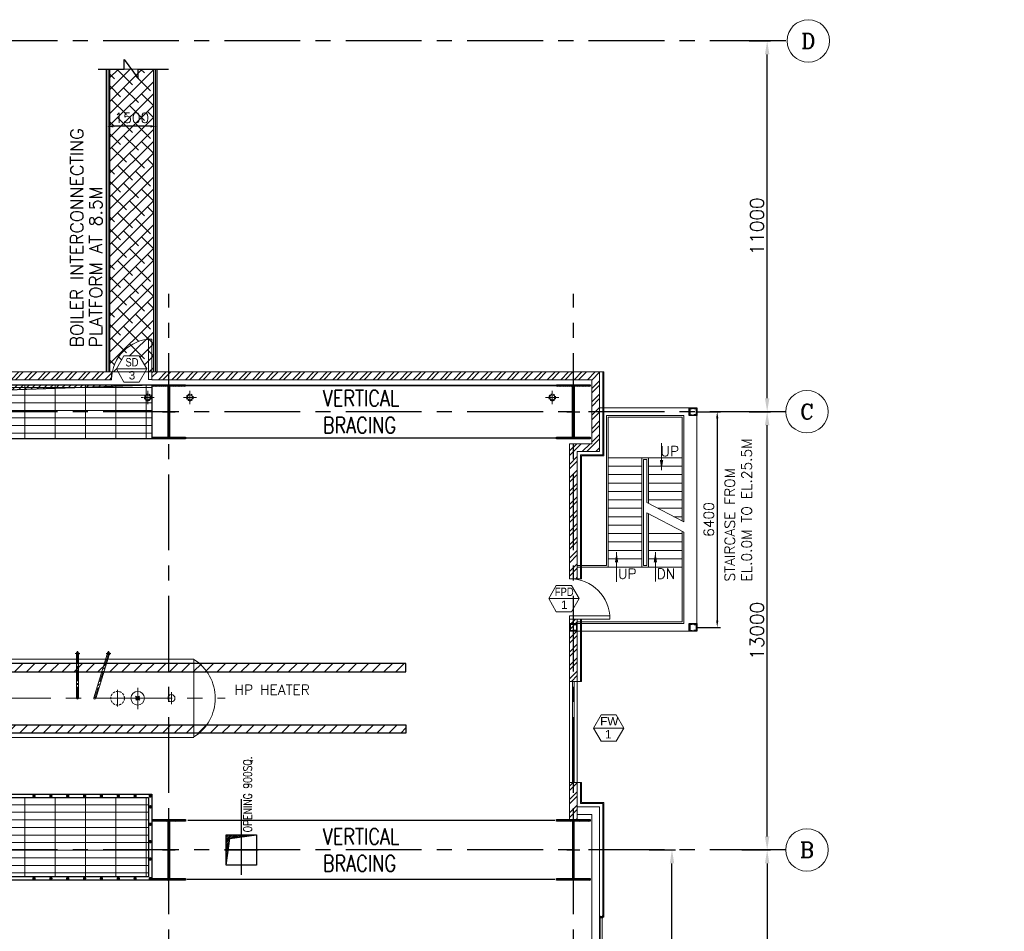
# Model space of a CAD drawing. Header units: inches. Extents: x 0 to 1544102, y 0 to 23144100.
# Tile 169 of 203: x 694651 to 723861, y 138670 to 165715. Entities that reach past the tile are written whole.
import ezdxf
from ezdxf.enums import TextEntityAlignment as Align

# ---------------------------------------------------------------- set-up
doc = ezdxf.new("R2010")
doc.units = ezdxf.units.IN
doc.header["$LTSCALE"] = 1800
doc.header["$MEASUREMENT"] = 0
for name, pattern in [('CENTER', [2, 1.25, -0.25, 0.25, -0.25]), ('CENTER2', [1.125, 0.75, -0.125, 0.125, -0.125]), ('HIDDEN', [0.375, 0.25, -0.125]), ('HIDDEN2', [0.1875, 0.125, -0.0625])]:
    doc.linetypes.add(name, pattern=pattern)
doc.layers.get('0').update_dxf_attribs({"color": 253})
for name, color, linetype, lineweight in [('2CON', 1, 'Continuous', 13), ('A-CHEQUERED PLATE HATCH', 252, 'Continuous', 9), ('A-DOOR', 31, 'Continuous', 9), ('A-REMOVABLE GRATING', 252, 'Continuous', 9), ('A-WIN TAG', 3, 'Continuous', 13), ('A-WIN TAG TEXT', 3, 'Continuous', 13), ('CL', 8, 'CENTER', 15), ('CLAD-1', 3, 'Continuous', 15), ('CONCRETE', 145, 'Continuous', 15), ('DIM', 4, 'Continuous', 18), ('dimension line', 4, 'Continuous', 13), ('EQPT', 8, 'HIDDEN', 9), ('EQUIP', 8, 'Continuous', 9), ('LEADER', 4, 'Continuous', 15), ('OPENING EO', 2, 'Continuous', 18), ('RAIN WATER', 6, 'Continuous', 18), ('STAIR', 2, 'Continuous', 15), ('TEXT', 3, 'Continuous', 18), ('WALL', 6, 'Continuous', 18), ('WALL HATCH', 251, 'Continuous', 13), ('WALL1', 6, 'Continuous', 18), ('WIN', 31, 'Continuous', 13), ('WINDOW', 3, 'Continuous', 13)]:
    doc.layers.add(name, color=color, linetype=linetype, lineweight=lineweight)
for name, color, linetype in [('BRACING', 1, 'HIDDEN'), ('CEN', 2, 'CENTER'), ('COL', 1, 'Continuous'), ('GRID', 251, 'CENTER'), ('OPENING', 40, 'Continuous'), ('STEEL', 231, 'Continuous')]:
    doc.layers.add(name, color=color, linetype=linetype)
doc.styles.add('COMPLEX', font='complex')
doc.styles.add('ROAMNS', font='ROMANS.shx')
doc.styles.add('ROMANC', font='ROMANC.SHX')
doc.styles.add('ROMANS', font='romans.shx')
doc.styles.get("Standard").update_dxf_attribs({"font": 'arial.ttf'})
doc.linetypes.add('FENCELINE1', pattern='A,0.25,-0.1,[133,ltypeshp.shx,S=0.1,R=0,X=-0.1,Y=0],-0.1,1', length=1.45)
doc.dimstyles.new('270-TA-100', dxfattribs={"dimscale": 150, "dimtxt": 400, "dimasz": 2, "dimexe": 0.75, "dimexo": 1, "dimgap": 1, "dimtad": 1, "dimdec": 0, "dimzin": 12, "dimdsep": 46, "dimtxsty": 'ROMANS', "dimcen": 0, "dimclrd": 256, "dimclre": 256, "dimclrt": 6, "dimadec": 1, "dimazin": 3, "dimtfac": 1, "dimtdec": 0, "dimtix": 1, "dimtmove": 2, "dimatfit": 0, "dimfxl": 1.25, "dimarcsym": 2})
doc.dimstyles.new('DIM INT 1', dxfattribs={"dimtxt": 300, "dimasz": 200, "dimexe": 100, "dimexo": 100, "dimgap": 100, "dimtad": 1, "dimdec": 0, "dimzin": 13, "dimdsep": 46, "dimlunit": 5, "dimtxsty": 'ROAMNS', "dimblk2": 'OBLIQUE', "dimcen": 0.09, "dimclrd": 9, "dimclre": 9, "dimclrt": 4, "dimadec": 0, "dimazin": 0, "dimtfac": 1, "dimtdec": 0, "dimtix": 1, "dimtmove": 2, "dimatfit": 3, "dimfxl": 1, "dimtolj": 1, "dimtzin": 13, "dimarcsym": 0})
doc.dimstyles.new('DIM100 x2', dxfattribs={"dimscale": 0, "dimtxt": 400, "dimasz": 400, "dimexe": 100, "dimexo": 100, "dimgap": 100, "dimtad": 1, "dimdec": 0, "dimzin": 13, "dimdsep": 46, "dimtxsty": 'ROMANS', "dimblk2": 'OBLIQUE', "dimcen": 100, "dimdle": 100, "dimclrd": 9, "dimclre": 9, "dimclrt": 4, "dimadec": 0, "dimazin": 0, "dimtfac": 1.1, "dimtdec": 0, "dimtix": 1, "dimtmove": 2, "dimatfit": 3, "dimfxl": 1, "dimtolj": 1, "dimtzin": 13, "dimarcsym": 0})

# ---------------------------------------------------------------- blocks, each defined once
blk = doc.blocks.new('*D626')
at = {"layer": 'dimension line', "color": 9, "lineweight": -2, "transparency": 16777216}
for p, q in [((713325, 141085), (714102, 141085)), ((714002, 131485), (714002, 140685)), ((713200, 131085), (714102, 131085))]:
    blk.add_line(p, q, dxfattribs=at)
at = {"layer": 'dimension line', "color": 9, "transparency": 16777216}
for points in [[(713936, 140685), (714069, 140685), (714002, 141085)], [(713936, 131485), (714069, 131485), (714002, 131085)]]:
    blk.add_solid(points, dxfattribs=at)
at = {"layer": 'dimension line', "color": 4, "transparency": 16777216, "insert": (713702, 136085), "char_height": 400, "attachment_point": 5, "rotation": 90, "style": 'ROMANS'}
blk.add_mtext('\\A1;10000', dxfattribs=at)
blk = doc.blocks.new('_Oblique')
at = {"color": 0, "linetype": 'ByBlock', "lineweight": -2}
blk.add_line((-0.5, -0.5), (0.5, 0.5), dxfattribs=at)
blk = doc.blocks.new('C-ROW COLUMN')
at = {"layer": 'COL'}
h = blk.add_hatch(dxfattribs=at)
h.set_pattern_fill('ANSI31', color=256, scale=200, style=0)
h.set_pattern_definition([(45, (-1315.907, -6.545), (-17.6776695, 17.6776695), [])])
h.paths.add_polyline_path([(77950, 120865), (76960, 120865), (76960, 120820), (77950, 120820)])
h.paths.add_polyline_path([(77478, 120820), (77433, 120820), (77433, 119310), (77478, 119310)])
h.paths.add_polyline_path([(77950, 119310), (76960, 119310), (76960, 119265), (77950, 119265)])
at = {"layer": 'CEN'}
for p, q in [((77455, 119265), (77455, 120865)), ((77264, 120065), (77647, 120065))]:
    blk.add_line(p, q, dxfattribs=at)
at = {"layer": 'COL'}
for points in [[(76960, 120865), (77950, 120865), (77950, 120820), (76960, 120820)], [(77433, 120820), (77478, 120820), (77478, 119310), (77433, 119310)], [(76960, 119310), (77950, 119310), (77950, 119265), (76960, 119265)]]:
    blk.add_lwpolyline(points, close=True, dxfattribs=at)
blk = doc.blocks.new('B-ROW COLUMN')
at = {"layer": 'COL'}
h = blk.add_hatch(dxfattribs=at)
h.set_pattern_fill('ANSI31', color=256, scale=200, style=0)
h.set_pattern_definition([(45, (155648.048, 63141.767), (-17.67767, 17.67767), [])])
h.paths.add_polyline_path([(171095, 85178), (172085, 85178), (172085, 85128), (171095, 85128)])
h.paths.add_polyline_path([(171574, 86878), (171606, 86878), (171606, 85178), (171574, 85178)])
h.paths.add_polyline_path([(171095, 86928), (172085, 86928), (172085, 86878), (171095, 86878)])
blk.add_line((171590, 85128), (171590, 86928))
at = {"layer": 'CEN'}
for p, q in [((171590, 85128), (171590, 86928)), ((171399, 86028), (171782, 86028))]:
    blk.add_line(p, q, dxfattribs=at)
at = {"layer": 'COL'}
for points in [[(171095, 86928), (172085, 86928), (172085, 86878), (171095, 86878)], [(171574, 86878), (171606, 86878), (171606, 85178), (171574, 85178)], [(171095, 85178), (172085, 85178), (172085, 85128), (171095, 85128)]]:
    blk.add_lwpolyline(points, close=True, dxfattribs=at)
blk = doc.blocks.new('*D563')
at = {"layer": 'DIM', "color": 9, "lineweight": -2, "transparency": 16777216}
for p, q in [((714726, 154085), (715444, 154085)), ((715344, 153885), (715344, 147885)), ((714726, 147685), (715444, 147685))]:
    blk.add_line(p, q, dxfattribs=at)
at = {"layer": 'DIM', "color": 9, "transparency": 16777216}
for points in [[(715311, 153885), (715378, 153885), (715344, 154085)], [(715311, 147885), (715378, 147885), (715344, 147685)]]:
    blk.add_solid(points, dxfattribs=at)
at = {"layer": 'DIM', "color": 4, "transparency": 16777216, "insert": (715094, 150885), "char_height": 300, "attachment_point": 5, "rotation": 90, "style": 'ROAMNS'}
blk.add_mtext('\\A1;6400', dxfattribs=at)
blk = doc.blocks.new('HPH-6 ARCH-R0')
at = {"layer": 'STEEL'}
h = blk.add_hatch(dxfattribs=at)
h.set_pattern_fill('ANSI31', color=256, scale=2000, style=0)
h.set_pattern_definition([(45, (-4909, 275), (-176.7767, 176.7767), [])])
h.paths.add_polyline_path([(7827, 785), (7827, 1035), (-4395, 1035), (-4395, 785)])
h = blk.add_hatch(dxfattribs=at)
h.set_pattern_fill('ANSI31', color=256, scale=2000, style=0)
h.set_pattern_definition([(45, (-4909, -275), (-176.7767, 176.7767), [])])
h.paths.add_polyline_path([(7827, -1035), (7827, -785), (-4395, -785), (-4395, -1035)])
at = {"layer": 'EQPT', "linetype": 'CENTER'}
for p, q in [((-5440, 1163), (-5440, 1400)), ((-7790, -305), (-7790, 305)), ((-130, -322), (-130, 312)), ((-8560, 0), (2468, 0)), ((-6455, -175), (-6455, 175)), ((-5440, -210), (-5440, 210)), ((-4145, -175), (-4145, 175)), ((-725, -250), (-725, 250)), ((870, -175), (870, 175))]:
    blk.add_line(p, q, dxfattribs=at)
at = {"layer": 'EQPT', "linetype": 'CENTER2', "ltscale": 0.25}
for p, q in [((-1985, 1330), (-1845, 1330)), ((-1915, 1260), (-1915, 1400)), ((-1915, 0), (-1915, 1330)), ((-1405, 0), (-993, 1330)), ((-1063, 1330), (-923, 1330)), ((-993, 1260), (-993, 1400))]:
    blk.add_line(p, q, dxfattribs=at)
at = {"layer": 'EQUIP', "linetype": 'Continuous'}
for p, q in [((-6965, 1170), (-6965, -1170)), ((-6215, 1170), (-6965, 1170)), ((-6215, 1170), (-6215, -1170)), ((-5643, 1400), (-5237, 1400)), ((-5643, 1163), (-5643, 1400)), ((-5237, 1163), (-5237, 1400)), ((1540, 1163), (-6215, 1163)), ((1540, 1150), (1540, -1150)), ((-8039, 250), (-8460, 250)), ((-8460, 250), (-8460, -250)), ((-8039, -250), (-8460, -250)), ((1540, -1163), (-6215, -1163)), ((-6215, -1170), (-6965, -1170))]:
    blk.add_line(p, q, dxfattribs=at)
at = {"layer": 'EQUIP'}
for p, q in [((-1945, 0), (-1945, 1297)), ((-1885, 0), (-1885, 1297)), ((-1434, 9), (-1031, 1307)), ((-1376, -9), (-974, 1290)), ((-7387, 305), (-7790, 305)), ((-6395, -60), (-6515, 60)), ((-6397, 58), (-6513, -58)), ((-4085, -60), (-4205, 60)), ((-4087, 58), (-4203, -58)), ((-70, -60), (-190, 60)), ((-72, 58), (-188, -58)), ((-7387, -305), (-7790, -305))]:
    blk.add_line(p, q, dxfattribs=at)
blk.add_lwpolyline([(-7790, 305, -0.186311), (-7663, 256, -0.036505), (-7637, 228, -0.032991), (-7519, 160, -0.084887), (-7492, 0, -0.084887), (-7519, -160, -0.032991), (-7637, -228, -0.036505), (-7663, -256, -0.186311), (-7790, -305, -0.186311), (-7917, -256, -0.101773), (-7979, -170, -0.060422), (-8005, -90, -0.046761), (-8013, 0, -0.046761), (-8005, 90, -0.060422), (-7979, 170, -0.101773), (-7917, 256, -0.186311)], format="xyb", close=True, dxfattribs=at)
for centre, radius in [((-1915, 1330), 44.5), ((-993, 1330), 44.5), ((-1915, 0), 30), ((-1405, 0), 30)]:
    blk.add_circle(centre, radius, dxfattribs=at)
at = {"layer": 'EQUIP', "linetype": 'Continuous'}
for centre, radius in [((-5440, 0), 162), ((-1915, 0), 30), ((-1405, 0), 30), ((-130, 0), 203), ((-130, 0), 57), ((870, 0), 107)]:
    blk.add_circle(centre, radius, dxfattribs=at)
at = {"layer": 'EQUIP', "linetype": 'HIDDEN2', "ltscale": 0.3}
blk.add_circle((-725, 0), 203, dxfattribs=at)
at = {"layer": 'EQUIP', "linetype": 'Continuous'}
blk.add_arc((-6893, 0), 1172, 93.5226, 266.4774, dxfattribs=at)
at = {"layer": 'EQUIP'}
for centre, radius, start, end in [((810, 0), 1362, 302.4167, 57.5833), ((-7646, 0), 400, 310.2631, 49.7369)]:
    blk.add_arc(centre, radius, start, end, dxfattribs=at)
at = {"layer": 'STEEL'}
for points in [[(-4395, 785), (7827, 785), (7827, 1035), (-4395, 1035)], [(-4395, -785), (7827, -785), (7827, -1035), (-4395, -1035)]]:
    blk.add_lwpolyline(points, close=True, dxfattribs=at)
blk = doc.blocks.new('*D721')
at = {"layer": 'dimension line', "color": 9, "lineweight": -2, "transparency": 16777216}
for p, q in [((716071, 141085), (716926, 141085)), ((716826, 140685), (716826, 111485)), ((716071, 111085), (716926, 111085))]:
    blk.add_line(p, q, dxfattribs=at)
at = {"layer": 'dimension line', "color": 9, "transparency": 16777216}
for points in [[(716759, 140685), (716892, 140685), (716826, 141085)], [(716759, 111485), (716892, 111485), (716826, 111085)]]:
    blk.add_solid(points, dxfattribs=at)
at = {"layer": 'dimension line', "color": 4, "transparency": 16777216, "insert": (716526, 126085), "char_height": 400, "attachment_point": 5, "rotation": 90, "style": 'ROMANS'}
blk.add_mtext('\\A1;30000', dxfattribs=at)
blk = doc.blocks.new('*D722')
at = {"layer": 'dimension line', "color": 9, "lineweight": -2, "transparency": 16777216}
for p, q in [((716296, 154085), (716926, 154085)), ((716826, 141485), (716826, 153685)), ((716296, 141085), (716926, 141085))]:
    blk.add_line(p, q, dxfattribs=at)
at = {"layer": 'dimension line', "color": 9, "transparency": 16777216}
for points in [[(716759, 153685), (716892, 153685), (716826, 154085)], [(716759, 141485), (716892, 141485), (716826, 141085)]]:
    blk.add_solid(points, dxfattribs=at)
at = {"layer": 'dimension line', "color": 4, "transparency": 16777216, "insert": (716526, 147585), "char_height": 400, "attachment_point": 5, "rotation": 90, "style": 'ROMANS'}
blk.add_mtext('\\A1;13000', dxfattribs=at)
blk = doc.blocks.new('*D723')
at = {"layer": 'dimension line', "color": 9, "lineweight": -2, "transparency": 16777216}
for p, q in [((716296, 165085), (716926, 165085)), ((716826, 154485), (716826, 164685)), ((716296, 154085), (716926, 154085))]:
    blk.add_line(p, q, dxfattribs=at)
at = {"layer": 'dimension line', "color": 9, "transparency": 16777216}
for points in [[(716759, 164685), (716892, 164685), (716826, 165085)], [(716759, 154485), (716892, 154485), (716826, 154085)]]:
    blk.add_solid(points, dxfattribs=at)
at = {"layer": 'dimension line', "color": 4, "transparency": 16777216, "insert": (716526, 159585), "char_height": 400, "attachment_point": 5, "rotation": 90, "style": 'ROMANS'}
blk.add_mtext('\\A1;11000', dxfattribs=at)
blk = doc.blocks.new('GRD')
at = {"layer": 'CL', "linetype": 'Continuous'}
blk.add_circle((0, 419.99985), 419.99985, dxfattribs=at)
at = {"layer": 'CL', "color": 4, "style": 'COMPLEX'}
blk.add_attdef('GRD', text='', height=300, dxfattribs=at).set_placement((0, 419.99985), align=Align.MIDDLE)
blk = doc.blocks.new('M_Door Single - 1200 x 2100mm D1-Level 1')
at = {"layer": 'A-DOOR'}
for p, q in [((500, 115), (500, 1315)), ((600, 1315), (500, 1315)), ((600, 115), (600, 1315)), ((600, 115), (500, 115))]:
    blk.add_line(p, q, dxfattribs=at)
blk.add_arc((600, 115), 1200, 90, 180, dxfattribs=at)
blk = doc.blocks.new('*D856')
at = {"layer": 'DIM', "color": 9, "lineweight": -2, "transparency": 16777216}
for p, q in [((697226, 162552), (697226, 162652)), ((698526, 162552), (697426, 162552)), ((698726, 162552), (698726, 162652))]:
    blk.add_line(p, q, dxfattribs=at)
at = {"layer": 'DIM', "color": 9, "transparency": 16777216}
for points in [[(697426, 162585), (697426, 162518), (697226, 162552)], [(698526, 162585), (698526, 162518), (698726, 162552)]]:
    blk.add_solid(points, dxfattribs=at)
at = {"layer": 'DIM', "color": 4, "transparency": 16777216, "insert": (697976, 162802), "char_height": 300, "attachment_point": 5, "style": 'ROAMNS'}
blk.add_mtext('\\A1;1500', dxfattribs=at)
blk = doc.blocks.new('A$C3B1115A1')
at = {"layer": 'STEEL'}
for p, q in [((-270, -91), (-320, -91)), ((-320, -91), (-320, -191)), ((-320, -191), (-270, -191))]:
    blk.add_line(p, q, dxfattribs=at)
blk.add_lwpolyline([(-270, -191), (-270, -183, 0.397434), (-272, -180), (-307, -177, -0.397434), (-310, -174), (-310, -109, -0.397434), (-307, -106), (-272, -103, 0.397434), (-270, -100), (-270, -91)], format="xyb", dxfattribs=at)
blk = doc.blocks.new('Stub column')
at = {"layer": 'COL', "linetype": 'ByBlock'}
for p, q in [((-108, 90), (-108, -90)), ((-108, 90), (-100, 90)), ((-108, 90), (-100, 90)), ((-108, 90), (-108, -90)), ((-25, 100), (-100, 100)), ((-100, 100), (-100, -100)), ((-100, 100), (-100, -100)), ((-25, 100), (-100, 100)), ((90, 108), (-90, 108)), ((-90, 100), (-90, 108)), ((-90, 100), (-90, 108)), ((-25, 100), (100, 100)), ((90, 100), (90, 108)), ((100, 100), (100, -100)), ((108, 90), (100, 90)), ((108, 90), (108, -90)), ((-108, -90), (-100, -90)), ((-108, -90), (-100, -90)), ((-100, -100), (-25, -100)), ((-100, -100), (-25, -100)), ((-90, -100), (-90, -108)), ((-90, -100), (-90, -108)), ((90, -108), (-90, -108)), ((100, -100), (-25, -100)), ((90, -100), (90, -108)), ((108, -90), (100, -90))]:
    blk.add_line(p, q, dxfattribs=at)
for points in [[(-25, -100), (-25, -97, 0.401544), (-31, -91), (-88, -88, -0.401544), (-94, -82), (-94, 82, -0.401544), (-88, 88), (-31, 91, 0.401544), (-25, 97), (-25, 100)], [(-25, -100), (-25, -97, 0.401544), (-31, -91), (-88, -88, -0.401544), (-94, -82), (-94, 82, -0.401544), (-88, 88), (-31, 91, 0.401544), (-25, 97), (-25, 100)], [(25, -100), (25, -97, -0.401544), (31, -91), (88, -88, 0.401544), (94, -82), (94, 82, 0.401544), (88, 88), (31, 91, -0.401544), (25, 97), (25, 100)]]:
    blk.add_lwpolyline(points, format="xyb", dxfattribs=at)
blk = doc.blocks.new('STAIR GRID-23')
at = {"layer": 'COL'}
for points in [[(3435, 115), (3665, 115), (3665, -115), (3435, -115)], [(3435, -6285), (3665, -6285), (3665, -6515), (3435, -6515)]]:
    blk.add_lwpolyline(points, close=True, dxfattribs=at)
at = {"layer": 'RAIN WATER'}
for p, q in [((775, 115), (775, -115)), ((3665, 115), (775, 115))]:
    blk.add_line(p, q, dxfattribs=at)
at = {"layer": 'STAIR', "linetype": 'FENCELINE1', "ltscale": 0.25}
for p, q in [((980, -115), (980, -4565)), ((3280, -115), (980, -115)), ((3280, -115), (3280, -3271)), ((3280, -3574), (3280, -6285)), ((980, -4565), (115, -4565)), ((3280, -6285), (115, -6285))]:
    blk.add_line(p, q, dxfattribs=at)
at = {"layer": 'STAIR'}
for p, q in [((1030, -165), (1030, -4615)), ((3230, -165), (1030, -165)), ((3230, -165), (3230, -3244)), ((3230, -1365), (1030, -1365)), ((2030, -1365), (2030, -4615)), ((2230, -1365), (2230, -2722)), ((2030, -1615), (1030, -1615)), ((3230, -1615), (2230, -1615)), ((2030, -1865), (1030, -1865)), ((3230, -1865), (2230, -1865)), ((2030, -2115), (1030, -2115)), ((3230, -2115), (2230, -2115)), ((2030, -2365), (1030, -2365)), ((2030, -2615), (1030, -2615)), ((3230, -2365), (2230, -2365)), ((3230, -2615), (2230, -2615)), ((2030, -2865), (1030, -2865)), ((3280, -3271), (2180, -2696)), ((3230, -2865), (2504, -2865)), ((2030, -3115), (1030, -3115)), ((3280, -3574), (2180, -2999)), ((2230, -3025), (2230, -4615)), ((3230, -3115), (2982, -3115)), ((2030, -3365), (1030, -3365)), ((2030, -3615), (1030, -3615)), ((3230, -3615), (2230, -3615)), ((3230, -3548), (3230, -6235)), ((2030, -3865), (1030, -3865)), ((3230, -3865), (2230, -3865)), ((2030, -4115), (1030, -4115)), ((2030, -4365), (1030, -4365)), ((3230, -4115), (2230, -4115)), ((3230, -4365), (2230, -4365)), ((2030, -4615), (115, -4615)), ((3230, -4615), (2030, -4615)), ((3230, -6235), (115, -6235))]:
    blk.add_line(p, q, dxfattribs=at)
at = {"layer": 'STAIR', "linetype": 'FENCELINE1', "ltscale": 0.25}
blk.add_lwpolyline([(2180, -2999), (2180, -4565), (2080, -4565), (2080, -1415), (2180, -1415), (2180, -2696)], dxfattribs=at)
at = {"layer": 'WALL'}
blk.add_line((3665, 30), (3665, -6285), dxfattribs=at)
at = {"layer": 'WALL', "flags": 128}
blk.add_lwpolyline([(-115, -6515), (3435, -6515)], dxfattribs=at)
at = {"layer": 'COL', "xscale": -1, "rotation": 180}
for p in [(3550, 0), (0, -6400), (3550, -6400)]:
    blk.add_blockref('Stub column', p, dxfattribs=at)
at = {"layer": 'TEXT', "linetype": 'CENTER', "style": 'ROMANC'}
for s, p in [('UP', (2585, -1319, -1000)), ('UP', (1323, -4957, -1000)), ('DN', (2473, -4956, -1000))]:
    blk.add_text(s, height=300, dxfattribs=at).set_placement(p)
at = {"layer": 'LEADER'}
for points in [[(2617, -1736), (2617, -931)], [(1283, -4171), (1283, -5043)], [(2433, -4170), (2433, -5042)]]:
    blk.add_leader(points, dimstyle='270-TA-100', dxfattribs=at)

msp = doc.modelspace()

# ---------------------------------------------------------------- hatches: boundary and pattern name
at = {"layer": 'A-CHEQUERED PLATE HATCH', "linetype": 'Continuous'}
h = msp.add_hatch(dxfattribs=at)
h.set_pattern_fill('ANSI38', color=256, scale=2000, angle=180, style=0)
h.set_pattern_definition([(225, (122500, 4e-10), (176.7767, -176.7767), []), (315, (122500, 4e-10), (530.33009, -176.7767), [625, -375])])
h.paths.add_polyline_path([(698418.19, 155339.18), (698375.29, 155264.89), (698625.79, 155264.89), (698625.79, 164249.09), (697325.79, 164249.09), (697325.79, 155264.89), (697561.08, 155264.89), (697518.19, 155339.18), (697743.19, 155728.89), (698193.19, 155728.89)])
at = {"layer": 'A-REMOVABLE GRATING'}
h = msp.add_hatch(dxfattribs=at)
h.set_pattern_fill('GRATE', color=256, scale=7200, style=0)
h.paths.add_polyline_path([(689075.79, 154884.89), (698575.79, 154884.89), (698575.79, 153284.89), (689075.79, 153284.89)])
h.paths.add_polyline_path([(678075.79, 154884.89), (688075.79, 154884.89), (688075.79, 153284.89), (678075.79, 153284.89)])
h.paths.add_polyline_path([(667575.79, 154884.89), (677075.79, 154884.89), (677075.79, 153284.89), (667575.79, 153284.89)])
h.paths.add_polyline_path([(656575.79, 154884.89), (666575.79, 154884.89), (666575.79, 153284.89), (656575.79, 153284.89)])
h.paths.add_polyline_path([(645575.79, 154884.89), (655575.79, 154884.89), (655575.79, 153284.89), (645575.79, 153284.89)])
h.paths.add_polyline_path([(634575.79, 154884.89), (644575.79, 154884.89), (644575.79, 153284.89), (634575.79, 153284.89)])
h = msp.add_hatch(dxfattribs=at)
h.set_pattern_fill('GRATE', color=256, scale=7200, style=0)
h.paths.add_polyline_path([(698475.79, 140284.89), (691125.79, 140284.89), (691125.79, 142634.89), (698475.79, 142634.89)])
at = {"layer": 'OPENING'}
h = msp.add_hatch(dxfattribs=at)
h.set_pattern_fill('ANSI31', color=8, scale=1000, style=0)
h.paths.add_polyline_path([(698575.79, 154884.89), (689075.79, 154884.89), (689075.79, 154084.89), (689290.15, 154084.89), (689418.83, 154565.12)])
h.paths.add_polyline_path([(689290.15, 154084.89), (689075.79, 154084.89), (689075.79, 153284.89)])
h = msp.add_hatch(dxfattribs=at)
h.set_pattern_fill('ANSI31', color=8, scale=300, style=0)
h.set_pattern_definition([(45, (547456.09, 56861.817), (-26.516504, 26.516504), [])])
h.paths.add_polyline_path([(700839.04, 141084.89), (700775.79, 141084.89), (700775.79, 140634.89)])
h.paths.add_polyline_path([(700886.69, 141423.99), (701225.79, 141471.65), (701225.79, 141534.89), (700775.79, 141534.89), (700775.79, 141084.89), (700839.04, 141084.89)])
h.paths.add_polyline_path([(701675.79, 141534.89), (701225.79, 141534.89), (701225.79, 141471.65)])
at = {"layer": 'WALL HATCH'}
h = msp.add_hatch(dxfattribs=at)
h.set_pattern_fill('ANSI32', color=256, scale=750, style=0)
h.set_pattern_definition([(45, (24861.96, -28052.16), (-198.87378, 198.87378), []), (45, (24994.54, -28052.16), (-198.87378, 198.87378), [])])
h.paths.add_polyline_path([(628081.92, 155034.89), (628081.92, 155264.89), (605800.62, 155264.89), (605800.62, 155034.89)])
h.paths.add_polyline_path([(698575.79, 155264.89), (698575.79, 155034.89), (711850.79, 155034.89), (711850.79, 155264.89)])
h.paths.add_polyline_path([(650075.79, 155034.89), (650075.79, 155264.89), (629281.92, 155264.89), (629281.92, 155034.89)])
h.paths.add_polyline_path([(651275.79, 155264.89), (651275.79, 155034.89), (697375.79, 155034.89), (697375.79, 155264.89)])
h = msp.add_hatch(dxfattribs=at)
h.set_pattern_fill('ANSI32', color=256, scale=750, style=0)
h.paths.add_polyline_path([(711620.79, 153134.89), (710960.79, 153134.89), (710960.79, 149129.68), (711190.79, 149129.68), (711190.79, 152904.89), (711850.79, 152904.89), (711850.79, 155034.89), (711620.79, 155034.89)])
h.paths.add_polyline_path([(710960.79, 146084.89), (711190.79, 146084.89), (711190.79, 147929.68), (710960.79, 147929.68)])
h.paths.add_polyline_path([(711190.79, 143084.89), (710960.79, 143084.89), (710960.79, 141984.89), (711190.79, 141984.89)])

# ---------------------------------------------------------------- linework, layer by layer
at = {"layer": '2CON'}
for p, q in [((698420.16, 155352.54), (697520.16, 155352.54)), ((711243.98, 148541.34), (710343.98, 148541.34)), ((711671.95, 144700.97), (712571.95, 144700.97))]:
    msp.add_line(p, q, dxfattribs=at)
at = {"layer": 'A-CHEQUERED PLATE HATCH', "linetype": 'Continuous'}
msp.add_lwpolyline([(697325.79, 164249.09), (698625.79, 164249.09), (698625.79, 155264.89), (697325.79, 155264.89)], close=True, dxfattribs=at)
at = {"layer": 'A-WIN TAG'}
for points in [[(697745.16, 155742.26), (697520.16, 155352.54), (697745.16, 154962.83), (698195.16, 154962.83), (698420.16, 155352.54), (698195.16, 155742.26)], [(710568.98, 148931.05), (710343.98, 148541.34), (710568.98, 148151.63), (711018.98, 148151.63), (711243.98, 148541.34), (711018.98, 148931.05)], [(712346.95, 145090.69), (712571.95, 144700.97), (712346.95, 144311.26), (711896.95, 144311.26), (711671.95, 144700.97), (711896.95, 145090.69)]]:
    msp.add_lwpolyline(points, close=True, dxfattribs=at)
at = {"layer": 'BRACING', "const_width": 40}
for points in [[(699590.98, 154862.39), (710567.91, 154862.39)], [(699590.08, 153307.39), (710561.45, 153307.39)], [(699633.78, 141959.89), (710535.58, 141959.89)], [(699600.38, 140209.89), (710535.02, 140209.89)]]:
    msp.add_lwpolyline(points, dxfattribs=at)
at = {"layer": 'CEN'}
for p, q in [((701225.79, 142594.04), (701225.79, 140335.3)), ((700725.79, 141084.89), (701725.79, 141084.89))]:
    msp.add_line(p, q, dxfattribs=at)
at = {"layer": 'CLAD-1'}
for p, q in [((711318.79, 149129.68), (711190.79, 149129.68)), ((711318.79, 146084.89), (711190.79, 146084.89)), ((711318.79, 143084.89), (711190.79, 143084.89)), ((711978.79, 139084.89), (711850.79, 139084.89))]:
    msp.add_line(p, q, dxfattribs=at)
at = {"layer": 'CLAD-1', "flags": 128}
for points in [[(711850.79, 155264.89), (711950.79, 155264.89), (711950.79, 152804.89), (711290.79, 152804.89), (711290.79, 149129.68)], [(711850.79, 155264.89), (711978.79, 155264.89), (711978.79, 152776.89), (711318.79, 152776.89), (711318.79, 149129.68)], [(711190.79, 147929.68), (711290.79, 147929.68), (711290.79, 146084.89)], [(711190.79, 147929.68), (711318.79, 147929.68), (711318.79, 146084.89)], [(711290.79, 143084.89), (711290.79, 142464.89), (711950.79, 142464.89), (711950.79, 139084.89)], [(711318.79, 143084.89), (711318.79, 142492.89), (711978.79, 142492.89), (711978.79, 139084.89)]]:
    msp.add_lwpolyline(points, dxfattribs=at)
at = {"layer": 'CONCRETE'}
for p, q in [((711850.79, 142364.89), (711190.79, 142364.89)), ((711850.79, 109804.89), (711850.79, 142364.89)), ((711620.79, 142134.89), (711190.79, 142134.89)), ((711620.79, 110034.89), (711620.79, 142134.89))]:
    msp.add_line(p, q, dxfattribs=at)
at = {"layer": 'GRID'}
for p, q in [((717375.79, 165084.89), (582275.79, 165084.89)), ((699075.79, 103174.13), (699075.79, 157584.89)), ((711075.79, 103174.13), (711075.79, 157584.89)), ((717375.79, 154084.89), (582275.79, 154084.89)), ((717375.79, 154084.89), (582275.79, 154084.89)), ((717375.79, 141084.89), (582275.79, 141084.89))]:
    msp.add_line(p, q, dxfattribs=at)
at = {"layer": 'OPENING'}
for points in [[(689075.79, 154884.89), (698575.79, 154884.89), (698575.79, 153284.89), (689075.79, 153284.89)], [(698575.79, 140184.89), (691025.79, 140184.89), (691025.79, 142734.89), (698575.79, 142734.89)], [(698475.79, 140284.89), (691125.79, 140284.89), (691125.79, 142634.89), (698475.79, 142634.89)], [(700775.79, 141534.89), (701675.79, 141534.89), (701675.79, 140634.89), (700775.79, 140634.89)]]:
    msp.add_lwpolyline(points, close=True, dxfattribs=at)
for points in [[(689075.79, 153284.89), (689418.83, 154565.12), (698575.79, 154884.89)], [(700775.79, 140634.89), (700886.69, 141423.99), (701675.79, 141534.89)]]:
    msp.add_lwpolyline(points, dxfattribs=at)
at = {"layer": 'OPENING', "const_width": 50}
for points in [[(695050.79, 142684.89, 1), (695100.79, 142684.89, 1)], [(695550.79, 142684.89, 1), (695600.79, 142684.89, 1)], [(696050.79, 142684.89, 1), (696100.79, 142684.89, 1)], [(696550.79, 142684.89, 1), (696600.79, 142684.89, 1)], [(697050.79, 142684.89, 1), (697100.79, 142684.89, 1)], [(697550.79, 142684.89, 1), (697600.79, 142684.89, 1)], [(698050.79, 142684.89, 1), (698100.79, 142684.89, 1)], [(698500.79, 142684.89, 1), (698550.79, 142684.89, 1)], [(698500.79, 142362.75, 1), (698550.79, 142362.75, 1)], [(698500.79, 141846.61, 1), (698550.79, 141846.61, 1)], [(698500.79, 141330.47, 1), (698550.79, 141330.47, 1)], [(698500.79, 140814.33, 1), (698550.79, 140814.33, 1)], [(695050.79, 140234.89, 1), (695100.79, 140234.89, 1)], [(695550.79, 140234.89, 1), (695600.79, 140234.89, 1)], [(696050.79, 140234.89, 1), (696100.79, 140234.89, 1)], [(696550.79, 140234.89, 1), (696600.79, 140234.89, 1)], [(697050.79, 140234.89, 1), (697100.79, 140234.89, 1)], [(697550.79, 140234.89, 1), (697600.79, 140234.89, 1)], [(698050.79, 140234.89, 1), (698100.79, 140234.89, 1)], [(698500.79, 140234.89, 1), (698550.79, 140234.89, 1)]]:
    msp.add_lwpolyline(points, format="xyb", close=True, dxfattribs=at)
at = {"layer": 'RAIN WATER', "linetype": 'CENTER2', "ltscale": 0.05}
for p, q in [((698450.79, 154309.89), (698450.79, 154709.89)), ((699700.79, 154309.89), (699700.79, 154709.89)), ((710450.79, 154309.89), (710450.79, 154709.89)), ((698250.79, 154509.89), (698650.79, 154509.89)), ((699900.79, 154509.89), (699500.79, 154509.89)), ((710250.79, 154509.89), (710650.79, 154509.89))]:
    msp.add_line(p, q, dxfattribs=at)
at = {"layer": 'RAIN WATER', "linetype": 'HIDDEN2', "ltscale": 0.25}
for centre in [(698450.79, 154509.89), (699700.79, 154509.89), (710450.79, 154509.89)]:
    msp.add_circle(centre, 100, dxfattribs=at)
at = {"layer": 'RAIN WATER', "ltscale": 0.25}
for centre in [(698450.79, 154509.89), (699700.79, 154509.89), (710450.79, 154509.89)]:
    msp.add_circle(centre, 75, dxfattribs=at)
at = {"layer": 'STAIR', "linetype": 'FENCELINE1', "ltscale": 0.25}
for p, q in [((697275.79, 155264.89), (697275.79, 164249.09)), ((698675.79, 155262.6), (698675.79, 164249.09))]:
    msp.add_line(p, q, dxfattribs=at)
at = {"layer": 'STEEL'}
for p, q in [((697225.79, 155264.89), (697225.79, 164249.09)), ((697325.79, 155264.89), (697325.79, 164249.09)), ((698625.79, 155264.89), (698625.79, 164249.09)), ((698725.79, 155262.6), (698725.79, 164249.09))]:
    msp.add_line(p, q, dxfattribs=at)
msp.add_lwpolyline([(696980.78, 164249.09), (697753.28, 164249.09), (697753.28, 164529.84), (698168.26, 163974.73), (698168.26, 164249.09), (699062.06, 164249.09)], dxfattribs=at)
at = {"layer": 'WALL1'}
for p, q in [((697375.79, 155264.89), (651275.79, 155264.89)), ((697375.79, 155034.89), (697375.79, 155264.89)), ((711850.79, 155264.89), (698575.79, 155264.89)), ((698575.79, 155034.89), (698575.79, 155264.89)), ((711850.79, 152904.89), (711850.79, 155264.89)), ((697375.79, 155034.89), (651275.79, 155034.89)), ((711620.79, 155034.89), (698575.79, 155034.89)), ((711620.79, 153134.89), (711620.79, 155034.89)), ((711620.79, 153134.89), (710960.79, 153134.89)), ((710960.79, 149129.68), (710960.79, 153134.89)), ((711850.79, 152904.89), (711190.79, 152904.89)), ((711190.79, 149129.68), (711190.79, 152904.89)), ((710960.79, 149129.68), (711190.79, 149129.68)), ((711190.79, 147929.68), (710960.79, 147929.68)), ((710960.79, 141984.89), (710960.79, 147929.68)), ((711190.79, 141984.89), (711190.79, 147929.68))]:
    msp.add_line(p, q, dxfattribs=at)
at = {"layer": 'WIN'}
for p, q in [((711870.79, 136084.89), (711870.79, 139084.89)), ((711930.79, 136084.89), (711930.79, 139084.89))]:
    msp.add_line(p, q, dxfattribs=at)
at = {"layer": 'WINDOW', "ltscale": 100}
for p, q in [((711049.41, 146084.89), (711049.41, 143084.89)), ((711099.41, 146084.89), (711099.41, 143084.89))]:
    msp.add_line(p, q, dxfattribs=at)
msp.add_lwpolyline([(711190.79, 143084.89), (710960.79, 143084.89), (710960.79, 146084.89), (711190.79, 146084.89)], close=True, dxfattribs=at)

# ---------------------------------------------------------------- block references
for name, p in [('C-ROW COLUMN', (621620.35, 34019.74)), ('C-ROW COLUMN', (633620.35, 34019.74)), ('HPH-6 ARCH-R0', (698280.79, 145584.89)), ('B-ROW COLUMN', (527485.57, 55057.26)), ('B-ROW COLUMN', (539485.57, 55057.26))]:
    msp.add_blockref(name, p)
at = {"layer": 'A-DOOR'}
msp.add_blockref('M_Door Single - 1200 x 2100mm D1-Level 1', (697975.79, 154922.18), dxfattribs=at)
at = {"layer": 'A-DOOR', "rotation": 269.9999999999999}
msp.add_blockref('M_Door Single - 1200 x 2100mm D1-Level 1', (710845.79, 148529.68), dxfattribs=at)
at = {"layer": 'DIM', "xscale": 1.5, "yscale": 1.5, "zscale": 1.5}
for p, values in [((718046.04, 164454.89), {'GRD': 'D'}), ((718005.79, 153454.89), {'GRD': 'C'}), ((718005.79, 140454.89), {'GRD': 'B'})]:
    msp.add_blockref('GRD', p, dxfattribs=at).add_auto_attribs(values)
at = {"layer": 'RAIN WATER'}
msp.add_blockref('STAIR GRID-23', (711075.79, 154084.89), dxfattribs=at)
at = {"layer": 'STEEL', "rotation": 90.00000000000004}
msp.add_blockref('A$C3B1115A1', (711759.34, 139404.53), dxfattribs=at)

# ---------------------------------------------------------------- texts
at = {"layer": 'A-WIN TAG'}
for s, p in [('FW', (712141.64, 144900.92)), ('1', (712110.36, 144515.11))]:
    msp.add_text(s, height=250, dxfattribs=at).set_placement(p, align=Align.MIDDLE)
at = {"layer": 'A-WIN TAG TEXT', "width": 0.8}
for s, p in [('SD', (697981.51, 155552.49)), ('FPD', (710805.33, 148741.28))]:
    msp.add_text(s, height=250, dxfattribs=at).set_placement(p, align=Align.MIDDLE)
at = {"layer": 'A-WIN TAG TEXT'}
for s, p in [('3', (697981.75, 155166.68)), ('1', (710805.57, 148355.47))]:
    msp.add_text(s, height=250, dxfattribs=at).set_placement(p, align=Align.MIDDLE)
at = {"layer": 'OPENING EO', "color": 3, "char_height": 300, "width": 5565.3721, "attachment_point": 1, "style": 'ROMANS'}
for insert in [(481099.45, 153456.06), (603599.45, 153456.06)]:
    msp.add_mtext('\\pi804.11;4 NOS 1800x700 \\P\\pi311.26;FLOOR CUTOUT (TYP.) ', dxfattribs=dict(at, insert=insert))
at = {"layer": 'TEXT', "linetype": 'CENTER', "style": 'ROMANC'}
msp.add_text('HP HEATER', height=300, dxfattribs=at).set_placement((701022.87, 145683.82, 300))
at = {"layer": 'TEXT', "style": 'ROMANS', "width": 0.8}
msp.add_text('OPENING 900SQ.', height=250, rotation=90, dxfattribs=at).set_placement((701539.25, 141607.58))
at = {"layer": 'TEXT', "color": 3, "char_height": 375, "attachment_point": 4, "rotation": 90, "style": 'ROMANS'}
for s, insert in [('BOILER INTERCONNECTING', (696349.88, 155998.2)), ('PLATFORM AT 8.5M', (696907.67, 155998.2))]:
    msp.add_mtext(s, dxfattribs=dict(at, insert=insert))
at = {"layer": 'TEXT', "char_height": 480, "width": 2515.419, "attachment_point": 1, "style": 'ROMANS'}
for insert in [(703644.61, 154724.89), (703644.61, 141724.89)]:
    msp.add_mtext('{\\W0.8;VERTICAL BRACING}', dxfattribs=dict(at, insert=insert))
at = {"layer": 'TEXT', "insert": (715566.96, 149047.26), "char_height": 300, "width": 4832.0944, "attachment_point": 1, "rotation": 90, "style": 'ROAMNS'}
msp.add_mtext('STAIRCASE FROM EL.0.0M TO EL.25.5M', dxfattribs=at)

# ---------------------------------------------------------------- dimensions: what is measured, and where the dimension line sits
at = {"layer": 'DIM'}
dim = msp.add_linear_dim(base=(697225.79, 162551.81), p1=(698725.79, 162451.81), p2=(697225.79, 162451.81), dimstyle='DIM INT 1', dxfattribs=at)
dim.commit()
dim.dimension.update_dxf_attribs({"geometry": '*D856', "text_midpoint": (697975.79, 162801.81)})
dim = msp.add_linear_dim(base=(715344.24, 147684.89), p1=(714625.79, 154084.89), p2=(714625.79, 147684.89), angle=90, dimstyle='DIM INT 1', dxfattribs=at)
dim.commit()
dim.dimension.update_dxf_attribs({"geometry": '*D563', "text_midpoint": (715094.24, 150884.89)})
at = {"layer": 'dimension line'}
for base, p1, p2, picture, middle in [((716825.79, 165084.89), (716196.16, 154084.89), (716196.16, 165084.89), '*D723', (716525.79, 159584.89)), ((716825.79, 154084.89), (716196.16, 141084.89), (716196.16, 154084.89), '*D722', (716525.79, 147584.89)), ((714002.29, 141084.89), (713100.15, 131084.89), (713224.96, 141084.89), '*D626', (713702.29, 136084.89)), ((716825.79, 111084.89), (715970.51, 141084.89), (715970.51, 111084.89), '*D721', (716525.79, 126084.89))]:
    dim = msp.add_linear_dim(base=base, p1=p1, p2=p2, angle=90, dimstyle='DIM100 x2', override={"dimscale": 1}, dxfattribs=at)
    dim.commit()
    dim.dimension.update_dxf_attribs({"geometry": picture, "text_midpoint": middle})

doc.saveas('drawing.dxf')
